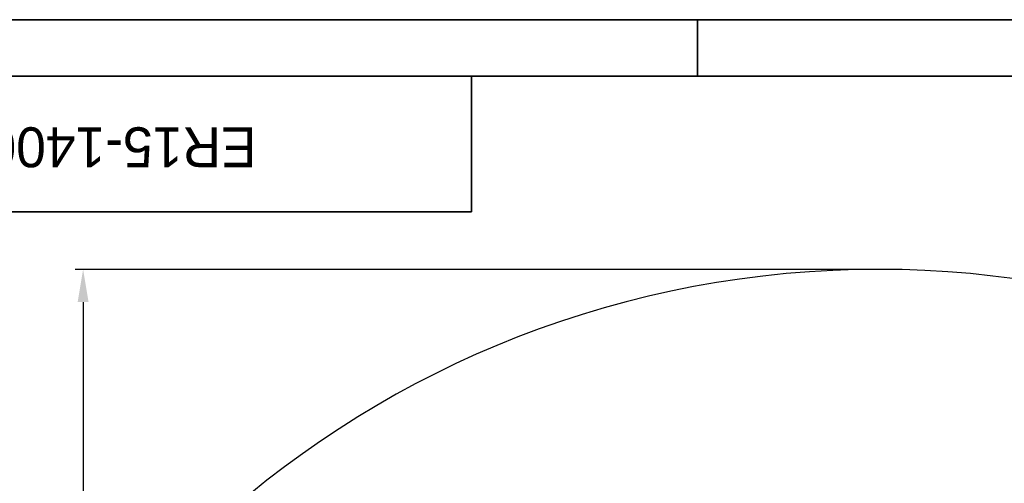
# Model space of a CAD drawing. Header units: millimetres. Extents: x 1654 to 2248, y 5204 to 5624.
# Tile 55 of 81: x 1717 to 1841, y 5566 to 5624. Entities that reach past the tile are written whole.
import ezdxf
from ezdxf.enums import TextEntityAlignment as Align

# ---------------------------------------------------------------- set-up
doc = ezdxf.new("R2010")
doc.units = ezdxf.units.MM
doc.header["$PDSIZE"] = -1
doc.layers.add('5', color=7, linetype='Continuous', lineweight=35)
for name, color, linetype in [('6文字层', 3, 'Continuous'), ('运动空间01轨迹1-1', 2, 'Continuous'), ('运动空间02尺寸标注', 3, 'Continuous')]:
    doc.layers.add(name, color=color, linetype=linetype)
doc.styles.add('PC_TEXTSTYLE2', font='ISOCP.SHX', dxfattribs={"width": 0.707, "bigfont": 'GBCBIG.SHX'})
doc.styles.add('SLDTEXTSTYLE0', font='TXT', dxfattribs={"width": 0.7})
doc.dimstyles.new('SLDDIMSTYLE1', dxfattribs={"dimtxt": 5, "dimasz": 4.08, "dimexe": 1, "dimexo": 0.0625, "dimgap": 0.875, "dimtad": 1, "dimlfac": 10, "dimrnd": 1e-09, "dimzin": 12, "dimdsep": 46, "dimtxsty": 'SLDTEXTSTYLE0', "dimsah": 1, "dimcen": 0.09, "dimadec": 0, "dimazin": 3, "dimtfac": 1, "dimtdec": 3, "dimtofl": 0, "dimtmove": 0, "dimatfit": 3, "dimfxl": 1, "dimfrac": 2, "dimtolj": 1, "dimtzin": 12, "dimarcsym": 0})

# ---------------------------------------------------------------- blocks, each defined once
blk = doc.blocks.new('*D131')
at = {"layer": 'Defpoints', "color": 0}
for p in [(1824.83, 5592.63), (1725.31, 5425.66), (1806.83, 5425.66)]:
    blk.add_point(p, dxfattribs=at)
at = {"layer": '运动空间02尺寸标注', "color": 0, "lineweight": -2}
for p, q in [((1824.77, 5592.63), (1724.31, 5592.63)), ((1725.31, 5588.55), (1725.31, 5429.74)), ((1806.77, 5425.66), (1724.31, 5425.66))]:
    blk.add_line(p, q, dxfattribs=at)
at = {"layer": '运动空间02尺寸标注', "color": 0}
for points in [[(1725.99, 5588.55), (1724.63, 5588.55), (1725.31, 5592.63)], [(1724.63, 5429.74), (1725.99, 5429.74), (1725.31, 5425.66)]]:
    blk.add_solid(points, dxfattribs=at)
at = {"layer": '运动空间02尺寸标注', "color": 0, "insert": (1721.94, 5509.15), "char_height": 5, "attachment_point": 5, "rotation": 90, "style": 'PC_TEXTSTYLE2'}
blk.add_mtext('\\A1;1669.7', dxfattribs=at)

msp = doc.modelspace()

# ---------------------------------------------------------------- linework, layer by layer
at = {"layer": '5'}
for p, q in [((1653.770915, 5623.902858), (2247.710309, 5623.902858)), ((1802.255763, 5616.832151), (1802.255763, 5623.902858)), ((1689.12445, 5616.832151), (2240.639601, 5616.832151)), ((1773.972935, 5599.862454), (1773.972935, 5616.832151)), ((1773.972935, 5599.862454), (1689.12445, 5599.862454))]:
    msp.add_line(p, q, dxfattribs=at)
at = {"layer": '运动空间01轨迹1-1'}
msp.add_arc((1824.829779, 5468.663585), 123.96969, 289.99999841, 179.98431917, dxfattribs=at)

# ---------------------------------------------------------------- texts
at = {"layer": '6文字层', "color": 0}
msp.add_text('ER15-1400', height=5, rotation=180, dxfattribs=at).set_placement((1730.118376, 5605.428744), align=Align.TOP_CENTER)

# ---------------------------------------------------------------- dimensions: what is measured, and where the dimension line sits
at = {"layer": '运动空间02尺寸标注'}
dim = msp.add_linear_dim(base=(1725.310707, 5425.663586), p1=(1824.829775, 5592.633276), p2=(1806.83015, 5425.663586), angle=90, dimstyle='SLDDIMSTYLE1', override={"dimtxsty": 'PC_TEXTSTYLE2'}, dxfattribs=at)
dim.commit()
dim.dimension.update_dxf_attribs({"geometry": '*D131', "text_midpoint": (1721.935707, 5509.148431)})

doc.saveas('drawing.dxf')
